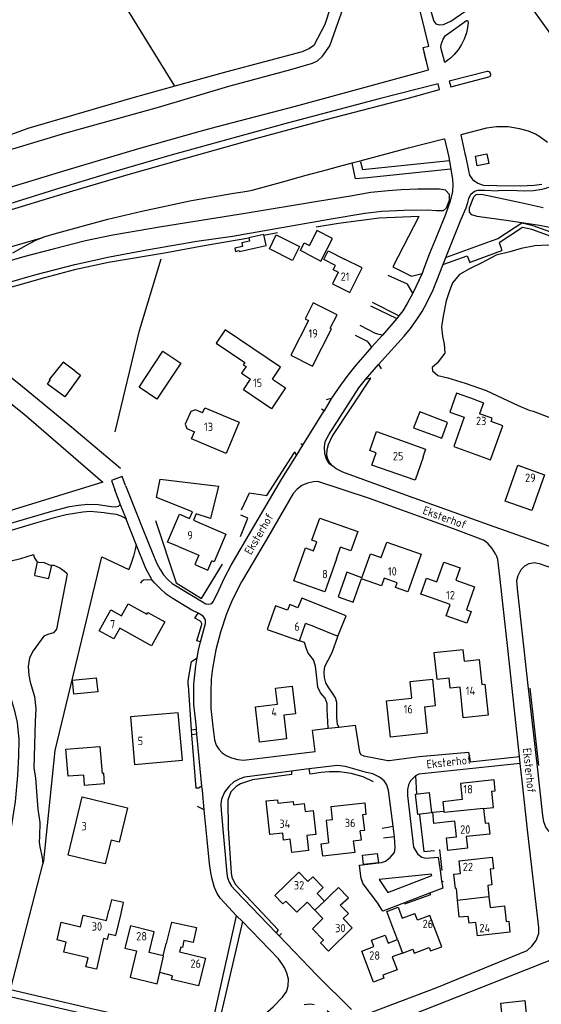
# Model space of a CAD drawing. Header units: metres. Extents: x 226218 to 240385, y 439369 to 449677.
# Tile 47 of 256: x 228488 to 228645, y 440614 to 440909. Entities that reach past the tile are written whole.
import ezdxf

# ---------------------------------------------------------------- set-up
doc = ezdxf.new("R2010")
doc.units = ezdxf.units.M
doc.header["$MEASUREMENT"] = 0
for name, color, linetype in [('BIJGEBOUW', 4, 'Continuous'), ('DAKRAND', 4, 'Continuous'), ('DAKRAND-BYG', 4, 'Continuous'), ('HEG', 253, 'Continuous'), ('HEK', 253, 'Continuous'), ('HOOFDGEBOUW', 4, 'Continuous'), ('HOUTWAL', 253, 'Continuous'), ('HUISNUMMER', 253, 'Continuous'), ('INSTEEKSLOOT', 153, 'Continuous'), ('KANTVERH', 253, 'Continuous'), ('OVLIJNOBJ', 253, 'Continuous'), ('RASTER', 253, 'Continuous'), ('STRAATNAAM', 253, 'Continuous'), ('TUSSENMUUR', 253, 'Continuous')]:
    doc.layers.add(name, color=color, linetype=linetype)
doc.styles.get("Standard").update_dxf_attribs({"font": 'iso.shx'})

msp = doc.modelspace()

# ---------------------------------------------------------------- linework, layer by layer
at = {"layer": 'BIJGEBOUW'}
for points in [[(228616.45, 440788.67), (228608.1, 440791.88), (228606.27, 440787.06), (228614.68, 440784), (228616.45, 440788.67)], [(228507.35, 440683.14), (228502.82, 440682.76), (228502.13, 440690.83), (228512.28, 440691.7), (228512.97, 440683.62)]]:
    msp.add_lwpolyline(points, dxfattribs=at)
at = {"layer": 'DAKRAND'}
for p, q in [((228583.14, 440747.87), (228584.39, 440751.32)), ((228618.99, 440649.15), (228619.34, 440645.7))]:
    msp.add_line(p, q, dxfattribs=at)
for points in [[(228563.99, 440801.65), (228566.38, 440805.18), (228549.86, 440816.37), (228547.17, 440812.38), (228555.7, 440806.6), (228555.25, 440805.95), (228556.08, 440805.4), (228554.74, 440803.43), (228557.43, 440801.61)], [(228624.78, 440795.44), (228627.2, 440794.57), (228626.02, 440791.3)], [(228543.06, 440791.55), (228540.89, 440792.47), (228539.52, 440791.99), (228537.88, 440788.13), (228538.36, 440786.82), (228540.65, 440785.85)], [(228539.19, 440759.89), (228540.07, 440761.96), (228529.28, 440766.21), (228530.33, 440771.65), (228547.78, 440769.57), (228545.45, 440759.94), (228541.14, 440761.3), (228540.35, 440759.4)], [(228590.77, 440742.17), (228586.25, 440743.82), (228583.67, 440736.46), (228588.17, 440734.85), (228590.68, 440741.91)], [(228605.06, 440739.39), (228604.54, 440737.93), (228600.83, 440739.24), (228601.34, 440740.7)], [(228576.66, 440727.53), (228583.62, 440724.73), (228586.04, 440730.77), (228572.79, 440736.08), (228571.64, 440733.21), (228569.19, 440734.19), (228568.51, 440732.51)], [(228570.25, 440674.21), (228573.48, 440674.56), (228573.74, 440672.21), (228576.21, 440672.48), (228577, 440665.31), (228574.29, 440665.01)], [(228615.72, 440669.01), (228612.36, 440668.65), (228612, 440671.98), (228615.37, 440672.34)], [(228588.2, 440663.42), (228590.62, 440663.72), (228590.25, 440666.41)], [(228515.63, 440663.68), (228513.91, 440656.5), (228511.09, 440657.17)], [(228588.2, 440663.42), (228588.66, 440659.92), (228579.04, 440658.85), (228578.59, 440662.58), (228580.8, 440662.84)], [(228518.63, 440641.71), (228519.39, 440644.96), (228515.77, 440645.8), (228515.02, 440642.56)], [(228619.34, 440645.7), (228619.85, 440640.67), (228622.65, 440640.92)], [(228532.27, 440632.68), (228533.82, 440639.12), (228541.27, 440637.47), (228540.22, 440632.98), (228537.48, 440633.56), (228537.01, 440631.53), (228536.52, 440631.65)], [(228514.56, 440633.94), (228514.95, 440635.62), (228517.09, 440635.13)]]:
    msp.add_lwpolyline(points, dxfattribs=at)
at = {"layer": 'DAKRAND-BYG'}
for points in [[(228573.98, 440839.36), (228578.51, 440837), (228581.98, 440843.7), (228577.32, 440846.1), (228575.1, 440841.62)], [(228557.08, 440842.95), (228554.81, 440842.45), (228555.04, 440841.37), (228552.76, 440840.87), (228552.97, 440839.83), (228554.06, 440840.11), (228554.13, 440839.88), (228559.46, 440841.05)], [(228559.46, 440841.05), (228562.08, 440841.63), (228561.36, 440844.9), (228556.87, 440843.92), (228557.08, 440842.95)], [(228563.06, 440840.64), (228565.08, 440844.86), (228572.08, 440841.35), (228570.02, 440837.15), (228563.06, 440840.64)], [(228573.98, 440839.36), (228572.4, 440840.13), (228573.5, 440842.4), (228575.1, 440841.62)], [(228536.54, 440806.39), (228529.39, 440795.68), (228524.02, 440799.27), (228531.17, 440809.98), (228536.54, 440806.39)], [(228504.9, 440804.03), (228501.33, 440806.74), (228497.12, 440801.52), (228497.4, 440801.31)], [(228504.9, 440804.03), (228506.51, 440802.85), (228501.76, 440796.37), (228496.57, 440800.17), (228497.4, 440801.31)], [(228511.64, 440708.03), (228504.51, 440707.29), (228504.08, 440711.48), (228511.21, 440712.22), (228511.64, 440708.03)], [(228507.35, 440683.14), (228507.6, 440680.08), (228513.72, 440680.62), (228513.44, 440683.66), (228512.97, 440683.62)], [(228611.59, 440671.78), (228607.5, 440671.3), (228606.86, 440677.43), (228610.9, 440677.86), (228611.59, 440671.78)], [(228595.71, 440656.83), (228591.3, 440656.32), (228590.98, 440659.12), (228595.38, 440659.63), (228595.71, 440656.83)]]:
    msp.add_lwpolyline(points, dxfattribs=at)
at = {"layer": 'HEG'}
for p, q in [((228643.81, 440686.03), (228641.14, 440709.11)), ((228607.21, 440677.47), (228606.89, 440682.94)), ((228614.02, 440660.83), (228614.77, 440654.58)), ((228603.66, 440644.59), (228611.41, 440647.4))]:
    msp.add_line(p, q, dxfattribs=at)
for points in [[(228516.88, 440785.83), (228524.15, 440816.24), (228530.68, 440837.7)], [(228554.76, 440762.5), (228557.15, 440767.62), (228562.32, 440766.85), (228570.58, 440779.72)], [(228554.41, 440754.53), (228556.61, 440760.07), (228554.51, 440760.95)], [(228528.95, 440759.28), (228535.17, 440740.65), (228542.71, 440735.97), (228549, 440746.23)], [(228608.03, 440671.19), (228609.33, 440660.25), (228612.51, 440660.52)], [(228550.77, 440667.09), (228551.6, 440653.83), (228551.8, 440652.54), (228552.79, 440650.44), (228565.67, 440636.77)]]:
    msp.add_lwpolyline(points, dxfattribs=at)
at = {"layer": 'HEK'}
msp.add_line((228512.91, 440748.44), (228520.98, 440744.67), dxfattribs=at)
msp.add_lwpolyline([(228485.48, 440618.93), (228495.26, 440656.49), (228495.51, 440657.45), (228498.92, 440690.51), (228512.91, 440748.44)], dxfattribs=at)
at = {"layer": 'HOOFDGEBOUW'}
for p, q in [((228535.85, 440751.5), (228541.9, 440748.92)), ((228576.66, 440727.53), (228573.91, 440728.49)), ((228517.09, 440635.13), (228518.63, 440641.71)), ((228601.47, 440633.89), (228600.09, 440637.51)), ((228536.52, 440631.65), (228536.17, 440630.21)), ((228534.06, 440623.04), (228530.24, 440623.97))]:
    msp.add_line(p, q, dxfattribs=at)
for points in [[(228583.67, 440833.65), (228582.2, 440834.39), (228582.85, 440835.69), (228579.37, 440837.42), (228580.67, 440840.02), (228585.61, 440837.56)], [(228583.67, 440833.65), (228581.94, 440830.18), (228587.16, 440827.58), (228590.84, 440834.96), (228585.61, 440837.56)], [(228583.34, 440820.89), (228576.21, 440824.47), (228573.8, 440819.69), (228574.77, 440819.2), (228569.54, 440808.81), (228576.03, 440805.54), (228581.65, 440816.71), (228581.32, 440816.88), (228583.34, 440820.89)], [(228563.99, 440801.65), (228567.89, 440799.04), (228563.69, 440792.78), (228555.28, 440798.41), (228557.43, 440801.61)], [(228624.78, 440795.44), (228619.13, 440797.45), (228617.12, 440791.8), (228621.44, 440790.26), (228618.28, 440781.47), (228629.33, 440777.49), (228633, 440787.68), (228629.49, 440788.94), (228629.84, 440789.93), (228626.02, 440791.3)], [(228543.06, 440791.55), (228543.7, 440793.08), (228554.05, 440788.72), (228550.1, 440779.36), (228539.76, 440783.73), (228540.65, 440785.85)], [(228609.84, 440780.72), (228609.03, 440778.26), (228609.09, 440778.24), (228606.69, 440771.37), (228593.76, 440775.88), (228595.07, 440779.63), (228593.18, 440780.32), (228595.18, 440785.97), (228609.84, 440780.72)], [(228645.48, 440773.04), (228641.66, 440762.27), (228633.67, 440765.11), (228637.5, 440775.88), (228645.48, 440773.04)], [(228535.85, 440751.5), (228532.59, 440752.88), (228536.12, 440761.2), (228539.19, 440759.89)], [(228540.35, 440759.4), (228550.07, 440755.27), (228546.54, 440746.95), (228545.82, 440747.26)], [(228576.32, 440750.28), (228577.27, 440752.98), (228575.83, 440753.48), (228578.15, 440760.05), (228589.53, 440756.04), (228587.49, 440750.23), (228584.39, 440751.32)], [(228590.77, 440742.17), (228593.31, 440749.36), (228596.6, 440748.2), (228598.23, 440752.82), (228608.51, 440749.2), (228605.06, 440739.39)], [(228541.9, 440748.92), (228540.71, 440746.11), (228544.63, 440744.44), (228545.82, 440747.26)], [(228583.14, 440747.87), (228579.67, 440738.02), (228570.38, 440741.29), (228573.85, 440751.15), (228576.32, 440750.28)], [(228613.27, 440740.93), (228615.36, 440746.88), (228620.26, 440745.16), (228618.96, 440741.46), (228624.51, 440739.51), (228622.08, 440732.57), (228623.49, 440732.08), (228622.26, 440728.59), (228616.01, 440730.79), (228617.21, 440734.22), (228611.6, 440736.19)], [(228601.34, 440740.7), (228597.44, 440742.08), (228596.64, 440739.81), (228590.68, 440741.91)], [(228611.6, 440736.19), (228608.44, 440737.3), (228610.11, 440742.05), (228613.27, 440740.93)], [(228531.77, 440728.97), (228527.73, 440721.78), (228518.26, 440727.1), (228516.43, 440723.86), (228512.05, 440726.32), (228515.56, 440732.58), (228518.78, 440730.77), (228520.81, 440734.38), (228526.39, 440731.24), (228526.71, 440731.82), (228531.77, 440728.97)], [(228568.51, 440732.51), (228564.93, 440733.77), (228562.45, 440726.72), (228572.09, 440723.33), (228573.91, 440728.49)], [(228621.48, 440717.22), (228621.13, 440720.65), (228612.35, 440719.74), (228613.19, 440711.83), (228616.89, 440712.21)], [(228621.48, 440717.22), (228625.9, 440717.67), (228626.68, 440710.25), (228627.6, 440710.35), (228628.57, 440701.07), (228621.12, 440700.3), (228620.17, 440709.46), (228617.21, 440709.15), (228616.89, 440712.21)], [(228609.49, 440703.57), (228612.85, 440703.94), (228611.99, 440711.73), (228605.15, 440710.98), (228605.68, 440706.16)], [(228569.92, 440709.69), (228570.86, 440701.46), (228567.42, 440701.07), (228568.23, 440693.92), (228560.13, 440693), (228558.93, 440703.55), (228565.48, 440704.3), (228564.93, 440709.12), (228569.92, 440709.69)], [(228609.49, 440703.57), (228610.36, 440695.66), (228599.38, 440694.45), (228598.18, 440705.33), (228605.68, 440706.16)], [(228535.73, 440701.79), (228521.43, 440700.51), (228522.71, 440686.29), (228537, 440687.57), (228535.73, 440701.79)], [(228627.18, 440673.09), (228630.19, 440673.42), (228629.67, 440678.26), (228630.73, 440678.37), (228630.38, 440681.65), (228620.33, 440680.57), (228620.85, 440675.76), (228615.07, 440675.14), (228615.37, 440672.34)], [(228511.09, 440657.17), (228502.81, 440659.16), (228507.01, 440676.61), (228520.56, 440673.35), (228518.1, 440663.08), (228515.63, 440663.68)], [(228569.33, 440663.89), (228567.34, 440663.67), (228567.12, 440665.76), (228563.17, 440665.34), (228562.08, 440675.36), (228565.48, 440675.72), (228565.59, 440674.66), (228570.15, 440675.16), (228570.25, 440674.21)], [(228582.01, 440669.72), (228581.57, 440673.68), (228591.62, 440674.81), (228592.01, 440671.28), (228591, 440671.17), (228591.52, 440666.56), (228590.25, 440666.41)], [(228627.18, 440673.09), (228627.66, 440668.69), (228628.74, 440668.81), (228629.1, 440665.45), (228622.05, 440664.69), (228622.42, 440661.21), (228616.55, 440660.58), (228616.14, 440664.32), (228619.15, 440664.64), (228618.65, 440669.32), (228615.72, 440669.01)], [(228582.01, 440669.72), (228580.05, 440669.5), (228580.8, 440662.84)], [(228574.29, 440665.01), (228574.78, 440660.5), (228569.75, 440659.96), (228569.33, 440663.89)], [(228618.99, 440649.15), (228618.82, 440649.13), (228618.34, 440653.47), (228620.33, 440653.69), (228619.9, 440657.47), (228629.78, 440658.57), (228630.17, 440655.04), (228629.17, 440654.93), (228629.7, 440650.22), (228628.47, 440650.09), (228628.83, 440646.8)], [(228576.68, 440642.67), (228574.35, 440645.06), (228571.27, 440642.07), (228568.01, 440645.42), (228567.12, 440644.55), (228564.67, 440647.07), (228571.87, 440654.07), (228574.63, 440651.24), (228576.06, 440652.63), (228579.16, 440649.45), (228577.35, 440647.69), (228579.56, 440645.41)], [(228584.31, 440644.15), (228586.77, 440646.4), (228583.79, 440649.47), (228581.38, 440647.16)], [(228581.38, 440647.16), (228581.38, 440647.17), (228579.56, 440645.41)], [(228628.83, 440646.8), (228629.2, 440643.49), (228633.46, 440643.96), (228633.98, 440639.26), (228634.77, 440639.35), (228635.14, 440636.08), (228625.4, 440634.99), (228624.95, 440639), (228622.89, 440638.78), (228622.65, 440640.92)], [(228514.56, 440633.94), (228513.4, 440634.21), (228511.24, 440624.98), (228508.11, 440625.71), (228508.74, 440628.38), (228501.46, 440630.09), (228502.17, 440633.13), (228499.47, 440633.76), (228500.72, 440639.07), (228506.48, 440637.71), (228507.31, 440641.23), (228514.32, 440639.59), (228515.02, 440642.56)], [(228584.31, 440644.15), (228586.72, 440641.68), (228585.17, 440640.17), (228587.88, 440637.38), (228580.75, 440630.45), (228578.39, 440632.87), (228579.28, 440633.74), (228575.99, 440637.12), (228579.12, 440640.17), (228576.68, 440642.67)], [(228600.09, 440637.51), (228598.28, 440642.29), (228601.64, 440643.57), (228602.88, 440640.3), (228606.65, 440641.73)], [(228602.99, 440629.85), (228605.99, 440630.99), (228606.44, 440629.8), (228610.97, 440631.52), (228611.37, 440630.47), (228614.69, 440631.73), (228611.13, 440641.1), (228607.42, 440639.69), (228606.65, 440641.73)], [(228531.23, 440629), (228527.05, 440629.99), (228528.56, 440636.23), (228521.42, 440637.97), (228519.81, 440631.33), (228523.23, 440630.5), (228521.32, 440622.64), (228529.45, 440620.66), (228530.24, 440623.97)], [(228602.99, 440629.85), (228599.87, 440628.66), (228601.31, 440624.86), (228597.02, 440623.23), (228597.36, 440622.36), (228594.23, 440621.17), (228590.72, 440630.43), (228594.39, 440631.83), (228593.69, 440633.68), (228597.74, 440635.22), (228598.65, 440632.82), (228601.47, 440633.89)], [(228531.23, 440629), (228532.11, 440632.72), (228532.27, 440632.68)], [(228536.17, 440630.21), (228543.89, 440628.34), (228541.86, 440620), (228533.79, 440621.96), (228534.06, 440623.04)], [(228633.41, 440605.17), (228632.38, 440614.86), (228639.59, 440615.63), (228640.62, 440605.94), (228636.43, 440605.49)]]:
    msp.add_lwpolyline(points, dxfattribs=at)
at = {"layer": 'HOUTWAL'}
for points in [[(228594.3, 440681.07), (228591.16, 440682.58), (228587.55, 440683.59), (228584.08, 440684.08), (228581.01, 440684.08), (228578.62, 440683.85), (228575.3, 440683.42)], [(228569.7, 440683.27), (228558.03, 440681.67), (228554.43, 440680.49), (228553.16, 440679.73), (228551.55, 440678.14), (228550.64, 440675.63), (228550.77, 440667.09)]]:
    msp.add_lwpolyline(points, dxfattribs=at)
at = {"layer": 'INSTEEKSLOOT'}
for points in [[(228582.12, 440941.3), (228583.8, 440932.56), (228584.9, 440926.96), (228584.82, 440924.67), (228584.44, 440922.56), (228579.71, 440907.84), (228576.36, 440901.52), (228575.08, 440900.57), (228572.86, 440899.57), (228550.31, 440893.67), (228534.75, 440889.32), (228521.83, 440885.71), (228490.72, 440876.7), (228464.27, 440867.01), (228427.48, 440853.19), (228426.85, 440853.09), (228426.07, 440853.43), (228419.41, 440858.47), (228412.34, 440863.36), (228404.15, 440868.6), (228397.11, 440872.39), (228388.34, 440876.57), (228385.11, 440877.95)], [(228391.58, 440835.79), (228421.28, 440847.33), (228448.62, 440857.79), (228477.79, 440868.06), (228501.77, 440875.31), (228529.86, 440883.05), (228550.97, 440889.35), (228569.45, 440894.32), (228575.99, 440896.18), (228577.5, 440896.97), (228578.97, 440898.36), (228581.13, 440901.45), (228586.43, 440916.45), (228587.01, 440919.03), (228587.36, 440921.26), (228587.73, 440922.95), (228587.74, 440924.2)], [(228476.11, 440828.09), (228492.8, 440832.82), (228504.83, 440835.94), (228515.21, 440838.23), (228526.32, 440840.39), (228541.36, 440842.95), (228552.03, 440844.46), (228581.02, 440849.57), (228591.64, 440851.36), (228596.71, 440851.91), (228603.41, 440852.19), (228610.33, 440852.33), (228613.01, 440852.13), (228615.21, 440852.09), (228616.17, 440852.9), (228616.99, 440855.17), (228617.02, 440856.91), (228615.8, 440858.24), (228614.05, 440858.47), (228611.75, 440858.52), (228607.52, 440858.5), (228602.56, 440858.35), (228598.69, 440857.96), (228593.45, 440857.47), (228587.38, 440856.44), (228576.92, 440854.68), (228556.4, 440851.35)], [(228649.87, 440846.44), (228643.99, 440847.63), (228634.65, 440849.07), (228625.31, 440850.32), (228623.7, 440850.85), (228623.06, 440851.63), (228623.05, 440852.89), (228624.27, 440856.2), (228625.04, 440856.95), (228626.62, 440857.04), (228637.89, 440854.57), (228645.09, 440853.02)], [(228556.4, 440851.35), (228530.77, 440847.2), (228516.17, 440844.69), (228508.04, 440843.01), (228498.34, 440840.58), (228489.8, 440838.32), (228478.5, 440835.1), (228467.23, 440831.99), (228464.35, 440830.88), (228460.23, 440828.83), (228456.54, 440827.26), (228452.61, 440825.81), (228448.4, 440824.24), (228438.79, 440821.52), (228395.7, 440807.83)]]:
    msp.add_lwpolyline(points, dxfattribs=at)
at = {"layer": 'KANTVERH'}
for p, q in [((228647.41, 440904.88), (228638.66, 440917.05)), ((228609.32, 440899.47), (228609.95, 440896.92)), ((228587.87, 440866.38), (228590.25, 440867.01)), ((228590.34, 440866.71), (228590.25, 440867.01)), ((228590.34, 440866.71), (228591, 440864.35)), ((228591, 440864.35), (228616.98, 440867.07)), ((228574.1, 440862.66), (228580.18, 440864.32)), ((228588.87, 440861.57), (228587.87, 440866.38)), ((228617.41, 440864.49), (228592.43, 440861.88)), ((228588.86, 440861.65), (228588.88, 440861.57)), ((228592.43, 440861.88), (228588.87, 440861.57)), ((228627.47, 440858.23), (228631.64, 440858.04)), ((228629.24, 440842.86), (228615.98, 440838.1)), ((228623.51, 440836.74), (228632.73, 440840.11)), ((228632.37, 440841.14), (228632.73, 440840.11)), ((228615.33, 440836.07), (228622.34, 440838.58)), ((228622.34, 440838.58), (228623.07, 440836.58)), ((228623.07, 440836.58), (228623.51, 440836.74)), ((228593.4, 440823.56), (228601.23, 440819.77)), ((228601.89, 440820.64), (228593.92, 440824.59)), ((228595.8, 440806.06), (228596.52, 440804.74)), ((228580.17, 440795.55), (228581.71, 440795.92)), ((228573.12, 440781.88), (228579.52, 440792.19)), ((228579.52, 440792.19), (228578.69, 440792.61)), ((228573.12, 440781.88), (228572.47, 440782.24)), ((228571.18, 440778.76), (228570.73, 440779.83)), ((228516.8, 440768.5), (228516.77, 440768.56)), ((228518.33, 440764.08), (228520.16, 440759.76)), ((228541.23, 440696.81), (228539.68, 440696.54)), ((228539.68, 440696.54), (228539.78, 440695.2)), ((228541.36, 440695.41), (228541.23, 440696.81)), ((228541.36, 440695.41), (228539.78, 440695.2)), ((228539.78, 440695.2), (228541.03, 440679.16)), ((228542.86, 440679.84), (228541.36, 440695.41)), ((228569.65, 440684.33), (228569.7, 440683.27)), ((228575.3, 440683.42), (228574.95, 440685)), ((228543.54, 440672.74), (228541.49, 440673.74)), ((228596.84, 440667.2), (228600.12, 440667.86)), ((228600.53, 440664.62), (228597.27, 440664.27)), ((228614.66, 440651.43), (228615.17, 440651.24)), ((228611.08, 440647.74), (228611.41, 440647.4)), ((228565.67, 440636.77), (228565.11, 440635.92)), ((228566.01, 440634.98), (228566.7, 440635.68))]:
    msp.add_line(p, q, dxfattribs=at)
for points in [[(228610.84, 440913.84), (228611.95, 440910.07), (228612.31, 440908.84), (228612.92, 440908.04), (228613.96, 440907.67), (228615.24, 440907.8), (228617.38, 440908.83), (228621.57, 440911.65), (228621.75, 440911.83), (228621.79, 440912.64), (228621.15, 440914.3), (228620.21, 440916.14), (228618.15, 440919.31)], [(228608.22, 440893.54), (228610.7, 440894.19), (228609.12, 440900.88), (228610.8, 440901.31), (228608.21, 440911.87)], [(228615.6, 440896.38), (228614.39, 440900.9), (228614.5, 440901.86), (228615.1, 440903.39), (228615.84, 440904.49), (228616.83, 440905.25), (228622.07, 440909.02), (228622.41, 440908.98), (228622.57, 440908.58), (228622.5, 440907.48), (228622.07, 440905.34), (228621.45, 440903.43), (228620.66, 440901.82), (228619.66, 440900.24), (228618.45, 440898.86), (228617.31, 440897.69), (228615.6, 440896.38)], [(228547.16, 440877.21), (228570.86, 440883.33), (228608.22, 440893.54)], [(228617.43, 440889.19), (228628.83, 440892.09), (228629.28, 440892.38), (228629.43, 440892.84), (228629.34, 440893.26), (228629.04, 440893.61), (228628.62, 440893.76), (228628.35, 440893.7), (228616.96, 440890.86), (228617.43, 440889.19)], [(228520.82, 440862.91), (228537.34, 440867.61), (228559.05, 440873.63), (228580.1, 440879.39), (228604.3, 440885.66), (228614.03, 440888.36), (228613.6, 440890.07), (228595.92, 440885.56), (228568.84, 440878.34), (228553.55, 440874.17), (228533.29, 440868.56), (228515.74, 440863.47), (228499.01, 440858.44), (228485.35, 440854.09)], [(228389.35, 440823.28), (228394.96, 440825.26), (228401.73, 440827.88), (228412.7, 440832.24), (228428.29, 440838.46), (228448.76, 440846.18), (228468.66, 440853.3), (228485.11, 440858.97), (228502.49, 440864.34), (228523.95, 440870.64), (228542.31, 440875.89), (228547.16, 440877.21)], [(228646.33, 440872.49), (228644.03, 440874.22), (228642.77, 440874.97), (228640.72, 440875.85), (228637.99, 440876.58), (228634.62, 440877.15), (228631.09, 440877.15), (228628.13, 440876.81), (228620.42, 440874.79), (228621.64, 440869.15), (228621.77, 440868.53), (228622.72, 440864.12), (228623.05, 440862.66), (228623.9, 440861.43), (228625.49, 440860.34), (228627.06, 440859.73), (228631.15, 440859.58)], [(228590.25, 440867.01), (228604.79, 440870.84), (228615.35, 440873.53), (228615.5, 440873.54), (228616.84, 440868.04), (228617.94, 440861.41)], [(228625.33, 440865.49), (228624.76, 440868.38), (228628.19, 440869.06), (228628.77, 440866.17), (228625.33, 440865.49)], [(228580.18, 440864.32), (228583.77, 440865.3), (228587.87, 440866.38)], [(228479.81, 440850.62), (228504.21, 440858.01), (228520.82, 440862.91)], [(228486.22, 440839.44), (228491.23, 440842.26), (228493.36, 440843.33), (228495.95, 440844.35), (228498.56, 440845.12), (228514.72, 440849.56), (228524.85, 440851.93), (228539.74, 440855.07), (228552.45, 440857.35), (228556.45, 440857.91), (228557.88, 440858.24), (228566.65, 440860.62), (228574.1, 440862.66)], [(228617.94, 440861.41), (228617.99, 440859.76), (228617.88, 440857.8), (228617.22, 440854.88), (228615.86, 440850.96), (228612.99, 440843.99), (228611.03, 440839.22), (228609.32, 440834.75), (228608.8, 440833.28), (228606.06, 440827.4), (228604.36, 440824.28), (228603, 440822.07), (228601.89, 440820.64), (228601.23, 440819.77), (228596.95, 440814.76), (228593.66, 440811.17), (228591.07, 440808.22), (228588.92, 440805.8), (228586.54, 440802.84)], [(228695.77, 440811.9), (228692.24, 440817.22), (228686.2, 440826.23), (228681.21, 440833.45), (228678.09, 440837.85), (228674.61, 440842), (228670.26, 440846.91), (228666.11, 440851.47), (228660.92, 440857.06), (228656.83, 440861.49), (228655.23, 440863.21), (228655.07, 440863.18), (228652.31, 440861.45), (228650.15, 440860.35), (228648.12, 440859.43), (228646.77, 440858.96), (228644.64, 440858.41), (228642.22, 440858.04), (228639.51, 440857.89)], [(228661.71, 440746.31), (228629.05, 440757.97), (228605.03, 440766.55), (228585.07, 440773.8), (228583.12, 440774.78), (228582.03, 440775.55), (228581.17, 440776.61), (228580.55, 440777.7), (228580.31, 440778.79), (228580.42, 440780.61), (228580.81, 440782.04), (228581.84, 440784.49), (228593.47, 440801.9), (228591.86, 440801.55), (228595.8, 440806.06), (228603.41, 440814.51), (228605.33, 440816.79), (228607.28, 440819.54), (228608.81, 440821.88), (228610.23, 440824.46), (228612.13, 440828.33), (228616.17, 440838.6), (228620.56, 440849.54), (228621.97, 440852.95), (228622.55, 440854.54), (228622.84, 440855.74), (228623.42, 440857.06), (228624.48, 440857.88), (228625.63, 440858.25), (228627.47, 440858.23)], [(228631.15, 440859.58), (228638.2, 440859.52), (228642.37, 440859.7), (228644.69, 440859.99)], [(228639.51, 440857.89), (228635.11, 440858.09), (228631.64, 440858.04)], [(228696.15, 440811.27), (228695.77, 440811.03), (228695.14, 440810.64), (228688.19, 440815.92), (228675.98, 440834.14), (228668, 440836.02), (228662.92, 440840.03), (228642.12, 440847.51), (228638.72, 440848.31), (228631.47, 440843.66), (228629.24, 440842.86)], [(228670.66, 440834.17), (228667.4, 440834.95), (228662.36, 440838.96), (228641.65, 440846.39), (228638.9, 440847.04), (228631.91, 440842.46), (228632.37, 440841.14)], [(228428.24, 440824.69), (228430.5, 440825.42), (228494.49, 440843.87), (228495.95, 440844.35)], [(228600, 440835.24), (228605.64, 440832.48), (228608.8, 440833.28)], [(228606.06, 440827.4), (228604.43, 440830.05), (228598.63, 440832.7)], [(228596.95, 440814.76), (228596, 440814.96), (228594.83, 440815.26), (228590.25, 440817.67)], [(228588.77, 440814.85), (228592.36, 440812.96), (228592.65, 440812.62), (228593.66, 440811.17)], [(228586.54, 440802.84), (228584.34, 440799.83), (228581.71, 440795.92), (228579.52, 440792.19)], [(228582.03, 440775.55), (228581.01, 440776.31), (228580.17, 440777.68), (228579.72, 440779.34), (228579.55, 440781.32), (228579.81, 440783.01), (228580.95, 440785.13), (228589.89, 440799.03), (228591.86, 440801.55)], [(228520.01, 440769.83), (228523.71, 440760.53), (228524.81, 440757.77), (228528.38, 440748.81), (228529.39, 440746.46), (228530.37, 440744.63), (228531.37, 440743.07), (228532.65, 440741.69), (228533.98, 440740.42), (228544.02, 440734.4), (228544.79, 440734.24), (228545.85, 440734.51), (228546.33, 440735.18), (228548.02, 440738.7), (228549.54, 440742.01), (228551.67, 440745.94), (228566.84, 440771.77), (228571.18, 440778.76), (228573.12, 440781.88)], [(228520.01, 440769.83), (228519.02, 440772.5), (228515.76, 440771.29), (228516.8, 440768.5)], [(228627.2, 440753.47), (228618.99, 440756.57), (228614.97, 440758.01), (228593.05, 440765.88), (228577.6, 440770.98), (228576.28, 440770.9), (228574.46, 440770.51), (228572.79, 440769.78), (228571.39, 440768.71), (228570.23, 440767.38), (228562.83, 440754.62), (228556.89, 440744.69), (228554.72, 440740.92), (228552.02, 440735.68), (228550.25, 440731.37), (228548.39, 440725.86), (228547.02, 440720.64), (228546.04, 440714.98), (228545.67, 440711.87), (228545.51, 440708), (228545.58, 440703.07), (228546.1, 440697.67), (228546.59, 440693.63)], [(228479.04, 440756.66), (228497.92, 440762.1), (228503.2, 440763.47), (228505.87, 440763.91), (228508.68, 440764.19), (228511.77, 440764.09), (228515.76, 440763.47), (228516.83, 440763.43), (228517.89, 440763.65), (228518.33, 440764.08), (228518.35, 440764.31), (228516.8, 440768.5)], [(228504.72, 440761.46), (228502.16, 440761.03), (228498.56, 440760.08), (228492.35, 440758.34), (228480.03, 440754.68)], [(228533.91, 440736.03), (228532.2, 440737.24), (228530.5, 440738.85), (228528.7, 440740.66), (228527.92, 440741.42), (228526.1, 440744.98), (228523.12, 440752.14), (228520.16, 440759.76), (228519.64, 440760.15), (228518.69, 440760.6), (228517.27, 440761.09), (228515.51, 440761.36), (228513.56, 440761.57), (228511.51, 440761.8), (228509.34, 440761.98), (228507.24, 440761.83), (228504.72, 440761.46)], [(228523.12, 440752.14), (228522.9, 440750.64), (228522.35, 440748.66), (228521.7, 440746.55), (228520.98, 440744.67)], [(228631.51, 440747.66), (228631.18, 440748.52), (228630.79, 440749.35), (228630.33, 440750.15), (228629.81, 440750.91), (228629.23, 440751.62), (228628.61, 440752.29), (228627.93, 440752.91), (228627.2, 440753.47)], [(228493.51, 440746.98), (228492.73, 440743.06), (228492.79, 440742.84), (228496.89, 440741.99), (228497.03, 440742.05), (228497.89, 440745.94)], [(228638.75, 440681.36), (228638.19, 440686.56), (228637.96, 440688.67), (228634.47, 440721.02), (228632.1, 440742.55), (228631.51, 440747.66)], [(228677.29, 440666.95), (228652.47, 440664.63), (228650.31, 440664.63), (228648.33, 440665.23), (228646.79, 440666.32), (228645.87, 440667.53), (228645.28, 440669.17), (228644.95, 440671.03), (228643.34, 440685.56), (228640.49, 440710.8), (228637.38, 440738.89), (228637.24, 440741.4), (228637.55, 440742.89), (228638.53, 440744.67), (228639.61, 440745.76), (228640.88, 440746.45), (228642.35, 440746.71), (228643.92, 440746.48), (228650.79, 440744.06)], [(228527.92, 440741.42), (228526.5, 440741.58), (228525.41, 440741.43), (228524.81, 440741.05), (228524.51, 440740.54)], [(228541.69, 440731.54), (228539.88, 440732.45), (228533.91, 440736.03)], [(228542.23, 440729.28), (228540.71, 440730.09), (228541.69, 440731.54)], [(228542.48, 440723.03), (228543.93, 440728.45), (228543.97, 440729.58), (228543.28, 440730.64), (228542.21, 440731.28), (228541.69, 440731.54)], [(228542.73, 440727.91), (228542.79, 440728.17), (228542.79, 440728.43), (228542.73, 440728.69), (228542.61, 440728.92), (228542.44, 440729.12), (228542.23, 440729.28)], [(228542.48, 440723.03), (228541.31, 440723.27), (228542.73, 440727.91)], [(228541.43, 440718.23), (228541.81, 440720.55), (228542.48, 440723.03)], [(228580.68, 440697.13), (228580.53, 440699.2), (228580.35, 440702.76), (228580.35, 440704.59), (228579.78, 440706.15), (228578.36, 440707.73), (228577.61, 440709.43), (228577.33, 440712.25), (228576.89, 440715.72), (228576.29, 440717.62), (228575.21, 440718.98), (228574.65, 440719.6), (228574.14, 440720.9), (228573.55, 440722.82), (228572.09, 440723.33)], [(228583.83, 440697.48), (228583.48, 440698.33), (228583.27, 440700.21), (228583.3, 440702.68), (228583.25, 440704.87), (228582.86, 440706.23), (228581.97, 440707.62), (228580.9, 440709.2), (228580.02, 440710.76), (228579.56, 440712.33), (228579.49, 440713.88), (228579.7, 440715.63), (228580.66, 440717.53), (228581.91, 440719.86), (228583.58, 440724.56)], [(228538.73, 440710.02), (228538.7, 440711.3), (228539.74, 440717.15), (228541.43, 440718.23)], [(228541.23, 440696.81), (228541.19, 440697.22), (228540.46, 440704.39), (228540.47, 440708.65), (228540.49, 440710.09), (228540.51, 440711.29), (228541.04, 440715.86), (228541.43, 440718.23)], [(228484.66, 440708.87), (228485.74, 440705.74), (228486.64, 440702.73), (228487.51, 440698.89), (228488.01, 440693.72), (228487.93, 440688.76), (228487.63, 440682.98), (228486.89, 440675.21), (228485.4, 440665.67), (228483.89, 440658.57), (228481.72, 440651.39), (228478.67, 440643.66), (228475, 440634.33), (228472.84, 440627.95), (228471.46, 440622.19), (228485.48, 440618.93), (228509.37, 440613.36), (228545.22, 440605.31), (228553.25, 440641.02)], [(228538.73, 440710.02), (228539.67, 440696.66), (228539.68, 440696.54)], [(228546.59, 440693.63), (228547.17, 440692.07), (228547.95, 440690.84), (228548.93, 440689.82), (228550.13, 440688.94), (228551.77, 440688.3), (228553.61, 440687.78), (228555.32, 440687.63), (228571.77, 440689.56), (228576.77, 440690.19), (228575.95, 440696.6), (228580.68, 440697.13), (228583.83, 440697.48), (228588.81, 440698.04), (228590.04, 440689.99), (228590.46, 440689.31), (228591.39, 440688.86), (228598.54, 440687.44), (228598.96, 440687.49)], [(228598.96, 440687.49), (228607.9, 440688.63), (228622.71, 440690), (228623.18, 440687.08), (228637.96, 440688.67)], [(228574.13, 440684.91), (228569.65, 440684.33), (228555.62, 440682.51), (228554.22, 440682), (228552.38, 440681.08), (228551.03, 440679.78), (228549.66, 440677.99), (228548.75, 440675.94), (228548.57, 440674.37), (228548.59, 440672.49), (228550.29, 440653.61), (228550.55, 440652.39), (228551.01, 440651.03), (228551.77, 440649.89), (228552.93, 440648.61), (228565.11, 440635.92), (228566.01, 440634.98), (228577.29, 440623.22), (228587.66, 440612.98)], [(228600.53, 440664.62), (228600.12, 440667.86), (228598.78, 440678.47), (228598.22, 440680.21), (228597.43, 440681.44), (228596.1, 440682.45), (228594.01, 440683.5), (228592.2, 440683.93), (228585.83, 440685.68), (228583.49, 440686.03), (228582.61, 440685.93), (228574.95, 440685), (228574.13, 440684.91)], [(228638.19, 440686.56), (228607.84, 440683.42), (228606.79, 440682.88), (228605.29, 440681.44), (228604.72, 440680.21), (228604.4, 440678.77), (228604.49, 440677.01), (228606.28, 440661.53), (228606.8, 440660.53), (228607.57, 440659.41), (228608.7, 440658.5), (228609.91, 440658.23), (228613.65, 440658.54), (228614.21, 440654.58)], [(228592.66, 440611.7), (228613.18, 440619.48), (228640.31, 440630.64), (228641.65, 440631.92), (228642.99, 440633.55), (228643.82, 440635.67), (228643.8, 440637.46), (228640.52, 440665.82), (228638.75, 440681.36)], [(228542.86, 440679.84), (228541.82, 440679.22), (228541.03, 440679.16)], [(228568.25, 440618.47), (228568.37, 440618.9), (228568.71, 440620.07), (228568.78, 440622.01), (228568.33, 440623.83), (228567.7, 440625.32), (228566.84, 440626.7), (228565.77, 440628.07), (228554.98, 440639.27), (228553.25, 440641.02), (228548.44, 440646.16), (228547.42, 440647.71), (228546.65, 440649.47), (228545.9, 440651.95), (228545.5, 440653.96), (228545.1, 440656.65), (228544.4, 440663.77), (228543.54, 440672.74), (228542.99, 440678.48), (228542.86, 440679.84)], [(228580.42, 440612.66), (228581.6, 440611.69), (228582.09, 440611.18), (228583.38, 440609.81), (228583.55, 440609.69), (228584.58, 440608.95), (228586.54, 440607.83), (228588.38, 440607.04), (228590.22, 440606.71), (228591.96, 440606.72), (228593.72, 440606.93), (228594.58, 440607.08), (228602.62, 440610.14), (228629.96, 440620.89), (228660.73, 440633.08), (228669.99, 440636.66), (228667.55, 440661.91), (228677.66, 440662.9), (228677.29, 440666.95)], [(228590.6, 440652.1), (228590.11, 440656.13), (228596.67, 440656.9), (228597.85, 440657.38), (228599.29, 440658.4), (228600.57, 440659.99), (228600.78, 440661.44), (228600.53, 440664.62)], [(228614.21, 440654.58), (228614.66, 440651.43), (228614.98, 440649.22), (228611.08, 440647.74), (228597.02, 440642.41), (228595.76, 440644.39)], [(228590.6, 440652.1), (228591.04, 440650.61), (228595.76, 440644.39)], [(228598.55, 440647.98), (228611.77, 440653.1), (228611.67, 440653.43), (228595.92, 440651.81), (228598.55, 440647.98)], [(228554.98, 440639.27), (228549.31, 440614.82), (228546.54, 440602.9)], [(228444.47, 440630.45), (228445, 440629.03), (228445.46, 440628.37), (228445.78, 440627.91), (228446.91, 440626.64), (228448.09, 440625.83), (228449.3, 440625.26), (228470.24, 440620.37), (228515.51, 440609.89), (228545.43, 440602.99), (228546.54, 440602.9), (228547.68, 440602.82), (228549.18, 440602.8), (228550.29, 440603.08), (228552.17, 440603.65), (228553.58, 440604.45), (228564.18, 440613.72), (228566.98, 440616.67), (228568.25, 440618.47)], [(228573.5, 440614.42), (228575.24, 440614.68), (228576.51, 440614.48)]]:
    msp.add_lwpolyline(points, dxfattribs=at)
at = {"layer": 'OVLIJNOBJ'}
for points in [[(228660.38, 440839.67), (228659.91, 440839.65), (228658.37, 440838.68), (228656.32, 440838.26), (228653.55, 440839.36), (228649.1, 440841.39), (228646.25, 440841.79), (228642.58, 440841.54), (228638.51, 440840.74), (228635.11, 440839.74), (228631.04, 440838.72)], [(228631.04, 440838.72), (228626.68, 440836.41), (228622.97, 440834.64), (228619.99, 440832.97), (228617.97, 440830.51), (228616.9, 440827.77), (228616.07, 440825.04), (228615.12, 440820.51), (228614.67, 440817.33), (228614.96, 440814.52), (228615.46, 440812.08), (228615.6, 440809.37), (228613.3, 440806.47), (228611.78, 440805.1), (228611.88, 440804.1), (228613.57, 440802.75), (228616.5, 440802.04), (228621.75, 440800.42), (228628.03, 440798.19), (228637.55, 440793.78), (228640.9, 440792.36), (228642.12, 440792.06), (228648.86, 440789.5)]]:
    msp.add_lwpolyline(points, dxfattribs=at)
at = {"layer": 'RASTER'}
for p, q in [((228607.85, 440850.3), (228600, 440835.24)), ((228565.55, 440845.4), (228561.41, 440844.67)), ((228495.1, 440657.44), (228495.26, 440656.49))]:
    msp.add_line(p, q, dxfattribs=at)
for points in [[(228534.75, 440889.32), (228469.26, 440995.35), (228431.62, 441056.63)], [(228607.85, 440850.3), (228595.98, 440849.79), (228583.78, 440848.23), (228577.08, 440847.1)], [(228556.88, 440843.87), (228543.51, 440841.52), (228532.24, 440839.47), (228514.92, 440836.51), (228504.71, 440834.37), (228495.69, 440831.97), (228478.74, 440827.14), (228467.06, 440823.7), (228461.48, 440821.31)], [(228397.05, 440802.01), (228431.35, 440813.18), (228453.15, 440819.71), (228462.15, 440812.93), (228489.53, 440791.26), (228513.18, 440770.76), (228499.86, 440766.68), (228474.54, 440758.94), (228457.79, 440753.97), (228427.46, 440744.96), (228401.03, 440737.11)], [(228461.48, 440821.31), (228488.48, 440799.94), (228503.26, 440787.81), (228518.47, 440774.98)], [(228467.92, 440751.11), (228473.87, 440745.24), (228475.12, 440744.62), (228476.62, 440744.56), (228477.57, 440744.72), (228478.17, 440744.86), (228478.39, 440744), (228478.84, 440743.08), (228480.11, 440741.94), (228481.71, 440741.6), (228482.99, 440742.19), (228483.97, 440743.51), (228484.04, 440745.09), (228483.54, 440746.82), (228485.71, 440747.24), (228488.61, 440747.95), (228492.4, 440749.13)], [(228492.4, 440749.13), (228492.51, 440748.66), (228492.78, 440747.95), (228493.2, 440747.32), (228493.51, 440746.98), (228494.06, 440746.85), (228495.59, 440746.72), (228496.88, 440746.19), (228497.86, 440745.84), (228497.89, 440745.94), (228498.47, 440745.93), (228500.33, 440745.15), (228501.74, 440744.15), (228502.36, 440743.52), (228502.52, 440743.23)], [(228502.52, 440743.23), (228499.29, 440726.84), (228498.4, 440725.72), (228496.75, 440725.2), (228495.51, 440724.72), (228493.9, 440722.48), (228492.31, 440720.34), (228491.17, 440718.22), (228490.83, 440715.6), (228490.99, 440713.04), (228491.43, 440710.93), (228492.67, 440706.67), (228493.16, 440702.9), (228492.94, 440699.13), (228492.51, 440685.22), (228492.98, 440682.26), (228493.37, 440676.79), (228493.7, 440672.93), (228494.32, 440668.97), (228494.24, 440664.72), (228494.15, 440663.07), (228494.27, 440661.66), (228494.97, 440658.47), (228495.1, 440657.44)]]:
    msp.add_lwpolyline(points, dxfattribs=at)
at = {"layer": 'TUSSENMUUR'}
for p, q in [((228619.34, 440645.7), (228628.83, 440646.8)), ((228576.68, 440642.67), (228579.56, 440645.41)), ((228601.47, 440633.89), (228602.99, 440629.85))]:
    msp.add_line(p, q, dxfattribs=at)
for points in [[(228627.18, 440673.09), (228615.42, 440671.89), (228615.37, 440672.34)], [(228530.24, 440623.97), (228531.4, 440628.88), (228531.23, 440629)]]:
    msp.add_lwpolyline(points, dxfattribs=at)

# ---------------------------------------------------------------- texts
at = {"layer": 'HUISNUMMER'}
for s, p in [('21', (228584.41, 440831.07)), ('19', (228574.8, 440814.06)), ('15', (228558.16, 440799.28)), ('23', (228624.94, 440787.89)), ('13', (228543.49, 440786.09)), ('25', (228600.07, 440777.35)), ('29', (228639.65, 440770.86)), ('9', (228538.51, 440753.64)), ('8', (228578.85, 440742.04)), ('10', (228598.56, 440742.85)), ('12', (228616.01, 440735.73)), ('7', (228515.32, 440727.01)), ('6', (228570.55, 440726.32)), ('14', (228621.89, 440707.11)), ('4', (228563.64, 440700.8)), ('16', (228603.29, 440701.6)), ('5', (228523.62, 440692.09)), ('18', (228621.19, 440677.63)), ('3', (228506.77, 440666.57)), ('34', (228566.04, 440667.28)), ('36', (228585.65, 440667.53)), ('20', (228620.2, 440665.58)), ('22', (228621, 440654.36)), ('32', (228570.39, 440648.88)), ('26', (228608.96, 440637.32)), ('30', (228509.85, 440636.55)), ('30', (228582.76, 440636.06)), ('24', (228625.96, 440636.08)), ('28', (228523.19, 440633.63)), ('26', (228539.4, 440625.42)), ('28', (228592.98, 440627.86))]:
    msp.add_text(s, height=2.5, dxfattribs=at).set_placement(p)
at = {"layer": 'STRAATNAAM'}
for rotation, p in [(59.5868, (228557.57, 440748.85)), (340.061, (228608.8, 440761.39)), (276.0809, (228638.96, 440691.11)), (6.087, (228610.28, 440685.09))]:
    msp.add_text('Eksterhof', height=2.5, rotation=rotation, dxfattribs=at).set_placement(p)

doc.saveas('drawing.dxf')
